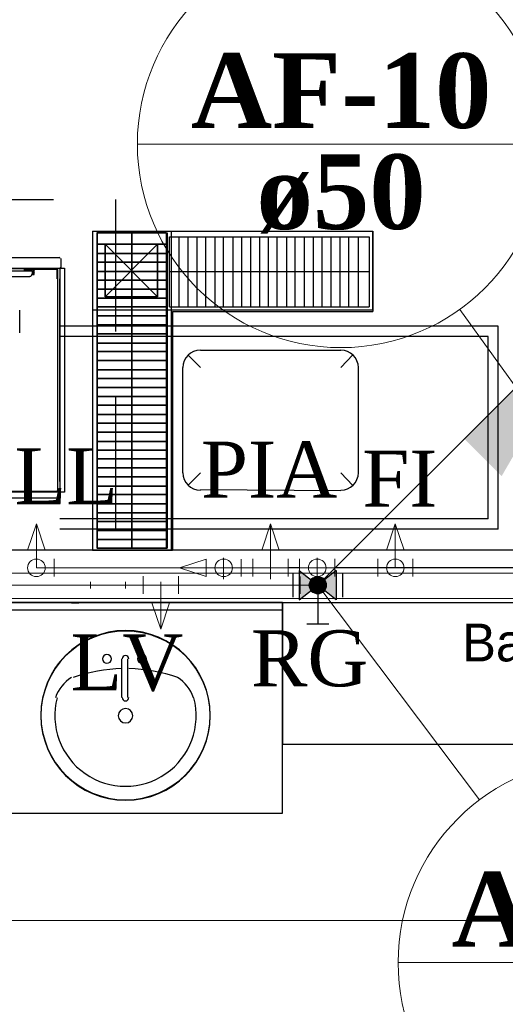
# Model space of a CAD drawing. Header units: millimetres. Extents: x 335 to 91596, y -1 to 84.
# Tile 53 of 87: x 385.55 to 387.39, y 19.31 to 23.03. Entities that reach past the tile are written whole.
import ezdxf

# ---------------------------------------------------------------- set-up
doc = ezdxf.new("R2010")
doc.units = ezdxf.units.MM
doc.header["$MEASUREMENT"] = 0
doc.linetypes.add('Dashed', pattern=[0.75, 0.5, -0.25])
for name, color, linetype, lineweight in [('AF-Colunas', 7, 'Continuous', 20), ('AF-Conexões detalhe', 7, 'Continuous', 20), ('AF-Indicação coluna', 5, 'Continuous', 20), ('AF-Textos coluna', 7, 'Continuous', 20), ('AF-Textos conexão', 7, 'Continuous', 20), ('AF-Tubos detalhe', 5, 'Continuous', 20), ('AQ-Conexões detalhe', 7, 'Continuous', 20), ('AQ-Textos conexão', 7, 'Continuous', 20), ('AQ-Tubos detalhe', 1, 'Continuous', 30), ('DI-Detalhes', 7, 'Continuous', 20), ('Simbolos', 1, 'Continuous', 30), ('SIMBOLOS INT', 8, 'Continuous', 5)]:
    doc.layers.add(name, color=color, linetype=linetype, lineweight=lineweight)
doc.styles.add('CenturyGothic', font='GOTHIC.TTF')
doc.styles.add('TimesNewRoman', font='times.ttf')
doc.styles.add('TimesNewRomanN', font='timesbd.ttf')

msp = doc.modelspace()

# ---------------------------------------------------------------- hatches: boundary and pattern name
at = {"linetype": 'Continuous'}
for points in [[(386.2713, 20.4009), (386.2751, 20.402), (386.2595, 20.4723), (386.2361, 20.5407), (386.2048, 20.6012), (386.1501, 20.652), (386.0876, 20.6891), (386.0173, 20.7125), (385.947, 20.7203), (385.8767, 20.7125), (385.8142, 20.6891), (385.7517, 20.652), (385.697, 20.5992), (385.6657, 20.5387), (385.6423, 20.4723), (385.6423, 20.4723), (385.6657, 20.5407), (385.7048, 20.6032), (385.7517, 20.652), (385.8142, 20.6891), (385.8845, 20.7125), (385.9548, 20.7203), (386.0251, 20.7125), (386.0876, 20.6891), (386.1501, 20.652), (386.2048, 20.6012), (386.2361, 20.5387), (386.2595, 20.4723), (386.2751, 20.402), (386.2751, 20.4), (386.2751, 20.4)], [(385.6016, 20.6242), (385.6016, 20.6262), (385.6016, 20.6262), (385.6016, 20.6242), (385.6016, 20.6242), (385.6016, 20.6242), (385.6016, 20.6242)]]:
    msp.add_hatch(color=8, dxfattribs=at).paths.add_polyline_path(points)
at = {"layer": 'AF-Colunas', "linetype": 'Continuous'}
msp.add_hatch(color=256, dxfattribs=at).paths.add_polyline_path([(387.2358, 21.4478), (387.3772, 21.3063), (387.7661, 21.9781), (387.2358, 21.4478)])
at = {"layer": 'Simbolos', "linetype": 'Continuous'}
for points in [[(386.6819, 20.8939), (386.6119, 20.9499), (386.6119, 20.8379)], [(386.7519, 20.9499), (386.7519, 20.8379), (386.6819, 20.8939)]]:
    msp.add_hatch(color=256, dxfattribs=at).paths.add_polyline_path(points)

# ---------------------------------------------------------------- linework, layer by layer
at = {"color": 7}
for p, q in [((385.83, 22.2332), (385.83, 21.0262)), ((385.83, 22.2332), (386.89, 22.2332)), ((385.83, 22.2332), (385.83, 21.0262)), ((385.83, 22.2332), (386.89, 22.2332)), ((385.83, 22.2332), (386.89, 22.2332)), ((385.83, 22.2332), (386.89, 22.2332)), ((385.83, 22.2332), (385.83, 21.0262)), ((385.83, 22.2332), (385.83, 21.0262)), ((386.108, 22.2272), (385.846, 22.2272)), ((385.846, 22.2272), (385.846, 21.0332)), ((386.108, 22.2272), (385.846, 22.2272)), ((385.846, 22.2272), (385.846, 21.0332)), ((385.848, 22.2272), (386.112, 22.2272)), ((385.848, 22.2272), (385.848, 21.0332)), ((385.848, 22.2272), (386.112, 22.2272)), ((385.848, 22.2272), (385.848, 21.0332)), ((385.978, 22.2272), (385.978, 21.0332)), ((385.978, 22.2272), (385.978, 21.0332)), ((385.979, 22.2272), (385.979, 21.0332)), ((385.979, 22.2272), (385.979, 21.0332)), ((386.108, 22.2272), (386.108, 21.0332)), ((386.108, 22.2272), (386.108, 21.0332)), ((386.112, 22.2272), (386.112, 21.0332)), ((386.112, 22.2272), (386.112, 21.0332)), ((386.121, 21.9472), (386.121, 22.2112)), ((386.121, 22.2112), (386.876, 22.2112)), ((386.121, 21.9472), (386.121, 22.2112)), ((386.121, 22.2112), (386.876, 22.2112)), ((386.128, 22.2332), (386.128, 21.0262)), ((386.128, 22.2332), (386.128, 21.0262)), ((386.156, 22.2112), (386.156, 21.9472)), ((386.156, 22.2112), (386.156, 21.9472)), ((386.19, 22.2112), (386.19, 21.9472)), ((386.19, 22.2112), (386.19, 21.9472)), ((386.224, 22.2112), (386.224, 21.9472)), ((386.224, 22.2112), (386.224, 21.9472)), ((386.257, 22.2112), (386.257, 21.9472)), ((386.257, 22.2112), (386.257, 21.9472)), ((386.292, 22.2112), (386.292, 21.9472)), ((386.292, 22.2112), (386.292, 21.9472)), ((386.324, 22.2112), (386.324, 21.9472)), ((386.324, 22.2112), (386.324, 21.9472)), ((386.36, 22.2112), (386.36, 21.9472)), ((386.36, 22.2112), (386.36, 21.9472)), ((386.393, 22.2112), (386.393, 21.9472)), ((386.393, 22.2112), (386.393, 21.9472)), ((386.427, 22.2112), (386.427, 21.9472)), ((386.427, 22.2112), (386.427, 21.9472)), ((386.461, 22.2112), (386.461, 21.9472)), ((386.461, 22.2112), (386.461, 21.9472)), ((386.494, 22.2112), (386.494, 21.9472)), ((386.494, 22.2112), (386.494, 21.9472)), ((386.527, 22.2112), (386.527, 21.9472)), ((386.527, 22.2112), (386.527, 21.9472)), ((386.563, 22.2112), (386.563, 21.9472)), ((386.563, 22.2112), (386.563, 21.9472)), ((386.595, 22.2112), (386.595, 21.9472)), ((386.595, 22.2112), (386.595, 21.9472)), ((386.631, 22.2112), (386.631, 21.9472)), ((386.631, 22.2112), (386.631, 21.9472)), ((386.664, 22.2112), (386.664, 21.9472)), ((386.664, 22.2112), (386.664, 21.9472)), ((386.697, 22.2112), (386.697, 21.9472)), ((386.697, 22.2112), (386.697, 21.9472)), ((386.731, 22.2112), (386.731, 21.9472)), ((386.731, 22.2112), (386.731, 21.9472)), ((386.765, 22.2112), (386.765, 21.9472)), ((386.765, 22.2112), (386.765, 21.9472)), ((386.798, 22.2112), (386.798, 21.9472)), ((386.798, 22.2112), (386.798, 21.9472)), ((386.834, 22.2112), (386.834, 21.9472)), ((386.834, 22.2112), (386.834, 21.9472)), ((386.876, 22.2112), (386.876, 21.9472)), ((386.876, 22.2112), (386.876, 21.9472)), ((386.876, 22.2112), (386.876, 21.9472)), ((386.876, 22.2112), (386.876, 21.9472)), ((386.89, 21.9352), (386.89, 22.2332)), ((386.89, 21.9352), (386.89, 22.2332)), ((386.89, 22.2332), (386.89, 21.9292)), ((386.89, 22.2332), (386.89, 21.9292)), ((386.108, 22.1842), (385.846, 22.1842)), ((386.108, 22.1842), (385.846, 22.1842)), ((385.848, 22.1842), (386.112, 22.1842)), ((385.848, 22.1842), (386.112, 22.1842)), ((385.878, 22.1842), (386.076, 21.9852)), ((386.076, 22.1842), (385.878, 21.9852)), ((386.076, 22.1842), (385.878, 21.9852)), ((385.878, 22.1842), (386.076, 21.9852)), ((386.108, 22.1492), (385.846, 22.1492)), ((386.108, 22.1492), (385.846, 22.1492)), ((385.848, 22.1492), (386.112, 22.1492)), ((385.848, 22.1492), (386.112, 22.1492)), ((386.108, 22.1162), (385.846, 22.1162)), ((386.108, 22.1162), (385.846, 22.1162)), ((385.848, 22.1162), (386.112, 22.1162)), ((385.848, 22.1162), (386.112, 22.1162)), ((386.108, 22.0802), (385.846, 22.0802)), ((386.108, 22.0802), (385.846, 22.0802)), ((385.848, 22.0802), (386.112, 22.0802)), ((385.848, 22.0802), (386.112, 22.0802)), ((386.121, 22.0802), (386.876, 22.0802)), ((386.121, 22.0802), (386.876, 22.0802)), ((386.108, 22.0482), (385.846, 22.0482)), ((386.108, 22.0482), (385.846, 22.0482)), ((385.848, 22.0482), (386.112, 22.0482)), ((385.848, 22.0482), (386.112, 22.0482)), ((386.108, 22.0132), (385.846, 22.0132)), ((386.108, 22.0132), (385.846, 22.0132)), ((386.108, 21.9792), (385.846, 21.9792)), ((386.108, 21.9792), (385.846, 21.9792)), ((385.848, 22.0132), (386.112, 22.0132)), ((385.848, 22.0132), (386.112, 22.0132)), ((385.848, 21.9792), (386.112, 21.9792)), ((385.848, 21.9792), (386.112, 21.9792)), ((386.108, 21.9462), (385.846, 21.9462)), ((386.108, 21.9462), (385.846, 21.9462)), ((385.848, 21.9462), (386.112, 21.9462)), ((385.848, 21.9462), (386.112, 21.9462)), ((386.121, 21.9472), (386.876, 21.9472)), ((386.121, 21.9472), (386.876, 21.9472)), ((385.83, 21.9352), (386.89, 21.9352)), ((385.83, 21.9352), (386.89, 21.9352)), ((386.108, 21.9132), (385.846, 21.9132)), ((386.108, 21.9132), (385.846, 21.9132)), ((385.848, 21.9132), (386.112, 21.9132)), ((385.848, 21.9132), (386.112, 21.9132)), ((386.133, 21.9292), (386.133, 21.0262)), ((386.133, 21.9292), (386.89, 21.9292)), ((386.133, 21.9292), (386.133, 21.0262)), ((386.133, 21.9292), (386.89, 21.9292)), ((387.364, 21.8732), (385.707, 21.8732)), ((386.108, 21.8782), (385.846, 21.8782)), ((386.108, 21.8782), (385.846, 21.8782)), ((385.848, 21.8782), (386.112, 21.8782)), ((385.848, 21.8782), (386.112, 21.8782)), ((387.364, 21.1062), (387.364, 21.8732)), ((387.326, 21.8342), (385.707, 21.8342)), ((386.108, 21.8452), (385.846, 21.8452)), ((386.108, 21.8452), (385.846, 21.8452)), ((385.848, 21.8452), (386.112, 21.8452)), ((385.848, 21.8452), (386.112, 21.8452)), ((387.326, 21.1452), (387.326, 21.8342)), ((386.108, 21.8092), (385.846, 21.8092)), ((386.108, 21.8092), (385.846, 21.8092)), ((385.848, 21.8092), (386.112, 21.8092)), ((385.848, 21.8092), (386.112, 21.8092)), ((386.108, 21.7782), (385.846, 21.7782)), ((386.108, 21.7782), (385.846, 21.7782)), ((385.848, 21.7782), (386.112, 21.7782)), ((385.848, 21.7782), (386.112, 21.7782)), ((386.108, 21.7432), (385.846, 21.7432)), ((386.108, 21.7432), (385.846, 21.7432)), ((385.848, 21.7432), (386.112, 21.7432)), ((385.848, 21.7432), (386.112, 21.7432)), ((386.108, 21.7082), (385.846, 21.7082)), ((386.108, 21.7082), (385.846, 21.7082)), ((385.848, 21.7082), (386.112, 21.7082)), ((385.848, 21.7082), (386.112, 21.7082)), ((386.108, 21.6752), (385.846, 21.6752)), ((386.108, 21.6752), (385.846, 21.6752)), ((385.848, 21.6752), (386.112, 21.6752)), ((385.848, 21.6752), (386.112, 21.6752)), ((386.108, 21.6422), (385.846, 21.6422)), ((386.108, 21.6422), (385.846, 21.6422)), ((386.108, 21.6072), (385.846, 21.6072)), ((386.108, 21.6072), (385.846, 21.6072)), ((385.848, 21.6422), (386.112, 21.6422)), ((385.848, 21.6422), (386.112, 21.6422)), ((385.848, 21.6072), (386.112, 21.6072)), ((385.848, 21.6072), (386.112, 21.6072)), ((386.108, 21.5752), (385.846, 21.5752)), ((386.108, 21.5752), (385.846, 21.5752)), ((385.848, 21.5752), (386.112, 21.5752)), ((385.848, 21.5752), (386.112, 21.5752)), ((386.108, 21.5392), (385.846, 21.5392)), ((386.108, 21.5392), (385.846, 21.5392)), ((385.848, 21.5392), (386.112, 21.5392)), ((385.848, 21.5392), (386.112, 21.5392)), ((386.108, 21.5072), (385.846, 21.5072)), ((386.108, 21.5072), (385.846, 21.5072)), ((385.848, 21.5072), (386.112, 21.5072)), ((385.848, 21.5072), (386.112, 21.5072)), ((386.108, 21.4722), (385.846, 21.4722)), ((386.108, 21.4722), (385.846, 21.4722)), ((385.848, 21.4722), (386.112, 21.4722)), ((385.848, 21.4722), (386.112, 21.4722)), ((386.108, 21.4372), (385.846, 21.4372)), ((386.108, 21.4372), (385.846, 21.4372)), ((385.848, 21.4372), (386.112, 21.4372)), ((385.848, 21.4372), (386.112, 21.4372)), ((386.108, 21.4042), (385.846, 21.4042)), ((386.108, 21.4042), (385.846, 21.4042)), ((385.848, 21.4042), (386.112, 21.4042)), ((385.848, 21.4042), (386.112, 21.4042)), ((386.108, 21.3722), (385.846, 21.3722)), ((386.108, 21.3722), (385.846, 21.3722)), ((385.848, 21.3722), (386.112, 21.3722)), ((385.848, 21.3722), (386.112, 21.3722)), ((386.108, 21.3372), (385.846, 21.3372)), ((386.108, 21.3372), (385.846, 21.3372)), ((385.848, 21.3372), (386.112, 21.3372)), ((385.848, 21.3372), (386.112, 21.3372)), ((386.108, 21.3042), (385.846, 21.3042)), ((386.108, 21.3042), (385.846, 21.3042)), ((385.848, 21.3042), (386.112, 21.3042)), ((385.848, 21.3042), (386.112, 21.3042)), ((386.108, 21.2682), (385.846, 21.2682)), ((386.108, 21.2682), (385.846, 21.2682)), ((386.108, 21.2362), (385.846, 21.2362)), ((386.108, 21.2362), (385.846, 21.2362)), ((385.848, 21.2682), (386.112, 21.2682)), ((385.848, 21.2682), (386.112, 21.2682)), ((385.848, 21.2362), (386.112, 21.2362)), ((385.848, 21.2362), (386.112, 21.2362)), ((386.108, 21.2012), (385.846, 21.2012)), ((386.108, 21.2012), (385.846, 21.2012)), ((385.848, 21.2012), (386.112, 21.2012)), ((385.848, 21.2012), (386.112, 21.2012)), ((386.108, 21.1672), (385.846, 21.1672)), ((386.108, 21.1672), (385.846, 21.1672)), ((385.848, 21.1672), (386.112, 21.1672)), ((385.848, 21.1672), (386.112, 21.1672)), ((387.326, 21.1452), (385.707, 21.1452)), ((386.108, 21.1342), (385.846, 21.1342)), ((386.108, 21.1342), (385.846, 21.1342)), ((385.848, 21.1342), (386.112, 21.1342)), ((385.848, 21.1342), (386.112, 21.1342)), ((387.364, 21.1062), (385.707, 21.1062)), ((386.108, 21.1012), (385.846, 21.1012)), ((386.108, 21.1012), (385.846, 21.1012)), ((385.848, 21.1012), (386.112, 21.1012)), ((385.848, 21.1012), (386.112, 21.1012)), ((386.108, 21.0662), (385.846, 21.0662)), ((386.108, 21.0662), (385.846, 21.0662)), ((385.848, 21.0662), (386.112, 21.0662)), ((385.848, 21.0662), (386.112, 21.0662)), ((391.923, 21.0262), (383.497, 21.0262)), ((386.128, 21.0262), (385.83, 21.0262)), ((385.83, 21.0262), (386.133, 21.0262)), ((385.83, 21.0262), (386.133, 21.0262)), ((386.108, 21.0332), (385.846, 21.0332)), ((386.108, 21.0332), (385.846, 21.0332)), ((385.848, 21.0332), (386.112, 21.0332)), ((385.848, 21.0332), (386.112, 21.0332)), ((389.827, 20.8272), (383.497, 20.8272)), ((383.5017, 20.8278), (389.9704, 20.8278)), ((386.5486, 20.8278), (383.5017, 20.8278)), ((385.778, 20.8262), (385.751, 20.8262)), ((386.5486, 20.8278), (386.5486, 20.2926)), ((386.5486, 20.8004), (386.5486, 20.8278)), ((383.5251, 20.8004), (386.5486, 20.8004)), ((386.5486, 20.0309), (386.5486, 20.8004)), ((386.5486, 20.2926), (388.1657, 20.2926)), ((386.5486, 20.2926), (388.1657, 20.2926)), ((382.476, 20.0309), (386.5486, 20.0309))]:
    msp.add_line(p, q, dxfattribs=at)
at = {"color": 8}
for p, q in [((383.145, 22.1332), (385.707, 22.1332)), ((385.71, 22.1302), (385.71, 22.0952)), ((385.448, 22.0932), (385.708, 22.0932)), ((385.448, 22.0932), (385.724, 22.0932)), ((385.572, 22.0902), (385.448, 22.0902)), ((385.572, 22.0902), (385.572, 22.0832)), ((385.575, 22.0902), (385.694, 22.0902)), ((385.575, 22.0892), (385.575, 22.0902)), ((385.707, 22.0932), (385.707, 21.2462)), ((385.708, 22.0952), (385.708, 22.0932)), ((385.708, 22.0952), (385.71, 22.0952)), ((385.708, 22.0952), (385.708, 22.0932)), ((385.724, 22.0932), (385.724, 21.2462)), ((384.991, 22.0832), (385.603, 22.0832)), ((384.999, 22.0622), (385.593, 22.0622)), ((385.585, 22.0892), (385.572, 22.0892)), ((385.585, 22.0852), (385.572, 22.0852)), ((385.575, 22.0892), (385.694, 22.0892)), ((385.575, 22.0892), (385.609, 22.0892)), ((385.585, 22.0892), (385.585, 22.0852)), ((385.596, 22.0892), (385.591, 22.0852)), ((385.591, 22.0852), (385.591, 22.0832)), ((385.603, 22.0832), (385.591, 22.0832)), ((385.604, 22.0892), (385.596, 22.0892)), ((385.601, 22.0692), (385.609, 22.0692)), ((385.603, 22.0712), (385.603, 22.0832)), ((385.604, 22.0782), (385.603, 22.0782)), ((385.603, 22.0772), (385.608, 22.0772)), ((385.603, 22.0742), (385.609, 22.0742)), ((385.607, 22.0852), (385.607, 22.0792)), ((385.608, 22.0782), (385.608, 22.0852)), ((385.609, 22.0692), (385.609, 22.0892)), ((385.612, 22.0892), (385.64, 22.0892)), ((385.696, 22.0532), (385.696, 22.0852)), ((385.696, 22.0532), (385.699, 22.0532)), ((385.699, 22.0452), (385.699, 22.0852)), ((385.707, 21.2862), (385.707, 22.0532)), ((385.699, 21.2542), (385.699, 22.0452)), ((385.555, 21.8482), (385.555, 21.9342)), ((386.238, 21.7171), (386.19, 21.7651)), ((386.769, 21.7821), (386.238, 21.7821)), ((386.769, 21.7821), (386.238, 21.7821)), ((386.769, 21.7171), (386.814, 21.7651)), ((386.769, 21.7171), (386.814, 21.7651)), ((386.17, 21.7171), (386.17, 21.3191)), ((386.834, 21.7171), (386.834, 21.3191)), ((386.834, 21.7171), (386.834, 21.3191)), ((386.238, 21.3191), (386.19, 21.2711)), ((386.238, 21.3191), (386.19, 21.2711)), ((386.769, 21.3191), (386.814, 21.2711)), ((386.769, 21.3191), (386.814, 21.2711)), ((384.891, 21.2492), (385.694, 21.2492)), ((385.724, 21.2462), (384.895, 21.2462)), ((385.708, 21.2452), (384.895, 21.2452)), ((385.708, 21.2462), (385.708, 21.2232)), ((386.769, 21.2511), (386.238, 21.2541)), ((386.769, 21.2511), (386.238, 21.2541)), ((385.708, 21.2232), (384.896, 21.2232)), ((385.9392, 20.6149), (385.9392, 20.4684)), ((385.9626, 20.6149), (385.9626, 20.4684))]:
    msp.add_line(p, q, dxfattribs=at)
at = {"color": 7, "linetype": 'Dashed'}
msp.add_lwpolyline([(385.917, 21.0262), (382.933, 21.0262), (382.933, 22.3532), (385.917, 22.3532), (385.917, 21.0262)], dxfattribs=at)
at = {"color": 7}
for points in [[(386.076, 21.9852), (386.076, 22.1842), (385.878, 22.1842), (385.878, 21.9852), (386.076, 21.9852)], [(385.878, 21.9852), (385.878, 22.1842), (386.076, 22.1842), (386.076, 21.9852), (385.878, 21.9852)]]:
    msp.add_lwpolyline(points, close=True, dxfattribs=at)
at = {"color": 8}
for centre, radius, start, end in [((385.704, 22.1302), 0.00369, 0, 90), ((385.694, 22.0852), 0.00516, 0, 90), ((385.593, 22.0712), 0.00842, 270, 0), ((385.604, 22.0852), 0.00212, 0, 90), ((385.604, 22.0792), 0.00212, 270, 0), ((385.608, 22.0782), 0.00104, 270, 0), ((385.608, 22.0782), 0.00303, 270, 328.854), ((385.612, 22.0852), 0.00303, 119.272, 180), ((385.694, 22.0852), 0.00317, 0, 90), ((386.238, 21.7171), 0.0663, 90, 180), ((386.769, 21.7171), 0.0663, 0, 90), ((386.769, 21.7171), 0.0663, 0, 90), ((386.238, 21.3191), 0.0663, 180, 270), ((386.238, 21.3191), 0.0663, 180, 270), ((386.769, 21.3191), 0.0663, 270, 0), ((386.769, 21.3191), 0.0663, 270, 0), ((385.694, 21.2542), 0.00516, 270, 0), ((385.9548, 20.402), 0.3201, 0, 180), ((385.9548, 20.4), 0.3201, 0, 180), ((385.8845, 20.6149), 0.0168, 0, 180), ((385.8845, 20.6149), 0.0168, 180, 0), ((385.9548, 20.6149), 0.0126, 0, 180), ((386.0173, 20.6149), 0.0168, 0, 180), ((386.0173, 20.6149), 0.0168, 180, 0), ((385.9548, 19.9781), 0.6, 91.2067, 109.209), ((385.9548, 19.9781), 0.6, 70.7914, 88.7933), ((385.822, 20.4254), 0.1387, 120.793, 162.19), ((386.0798, 20.4254), 0.1387, 17.8096, 59.2073), ((385.9548, 20.4), 0.2672, 165.307, 14.6929), ((385.9548, 20.4684), 0.0126, 180, 0), ((385.9548, 20.4), 0.0274, 0, 180), ((385.9548, 20.402), 0.3201, 180, 0), ((385.9548, 20.4), 0.3201, 180, 0), ((385.9548, 20.4), 0.0274, 180, 0)]:
    msp.add_arc(centre, radius, start, end, dxfattribs=at)
at = {"layer": 'AF-Colunas', "linetype": 'Continuous'}
msp.add_line((386.7055, 20.9174), (387.7661, 21.9781), dxfattribs=at)
at = {"layer": 'AF-Colunas', "linetype": 'Continuous', "const_width": 0.0333}
msp.add_lwpolyline([(386.6985, 20.8939, 1), (386.6652, 20.8939, 1)], format="xyb", close=True, dxfattribs=at)
at = {"layer": 'AF-Colunas', "linetype": 'Continuous'}
msp.add_circle((386.6819, 20.8939), 0.0333, dxfattribs=at)
at = {"layer": 'AF-Conexões detalhe', "linetype": 'Continuous'}
for p, q in [((385.5845, 21.0262), (385.6178, 21.1262)), ((385.6178, 20.9595), (385.6178, 21.1262)), ((385.6511, 21.0262), (385.6178, 21.1262)), ((386.9418, 21.0262), (386.9751, 21.1262)), ((386.9751, 20.9595), (386.9751, 21.1262)), ((387.0085, 21.0262), (386.9751, 21.1262)), ((385.5845, 21.0262), (385.6511, 21.0262)), ((386.9418, 21.0262), (387.0085, 21.0262)), ((385.6845, 20.9929), (385.6845, 20.9262)), ((386.2593, 20.9927), (386.1593, 20.9594)), ((386.2593, 20.9261), (386.2593, 20.9927)), ((386.3926, 20.9928), (386.3926, 20.9262)), ((386.3926, 20.9927), (386.3926, 20.9261)), ((386.9085, 20.9262), (386.9085, 20.9929)), ((387.0418, 20.9929), (387.0418, 20.9262)), ((385.6178, 20.9595), (385.6845, 20.9595)), ((386.2593, 20.9261), (386.1593, 20.9594)), ((386.3259, 20.9594), (386.2593, 20.9594)), ((386.3259, 20.9594), (386.3926, 20.9595)), ((386.3259, 20.9594), (386.3926, 20.9594)), ((386.9751, 20.9595), (386.9085, 20.9595)), ((386.9751, 20.9595), (387.0418, 20.9595)), ((386.0213, 20.8606), (386.0213, 20.9273)), ((386.1546, 20.9273), (386.1546, 20.8606)), ((386.6152, 20.8605), (386.6152, 20.9272)), ((386.0879, 20.8939), (386.0213, 20.8939)), ((386.0879, 20.8939), (386.1546, 20.8939)), ((386.0879, 20.8939), (386.0879, 20.7273)), ((386.6819, 20.8939), (386.6152, 20.8939)), ((386.0546, 20.8273), (386.1213, 20.8273)), ((386.0546, 20.8273), (386.0879, 20.7273)), ((386.1213, 20.8273), (386.0879, 20.7273))]:
    msp.add_line(p, q, dxfattribs=at)
for centre in [(385.6178, 20.9595), (385.6178, 20.9595), (386.3259, 20.9594), (386.3259, 20.9594), (386.9751, 20.9595), (386.9751, 20.9595), (386.6819, 20.8939), (386.6819, 20.8939)]:
    msp.add_circle(centre, 0.0333, dxfattribs=at)
at = {"layer": 'AF-Indicação coluna'}
for p, q in [((385.9995, 22.5625), (387.5395, 22.5625)), ((387.9218, 20.9595), (387.219, 21.9372)), ((386.6819, 20.8939), (387.293, 20.0812)), ((386.9858, 19.4658), (388.5258, 19.4658))]:
    msp.add_line(p, q, dxfattribs=at)
for centre in [(386.7695, 22.5625), (387.7558, 19.4658)]:
    msp.add_circle(centre, 0.77, dxfattribs=at)
at = {"layer": 'AF-Tubos detalhe'}
for p, q in [((386.2593, 20.9594), (385.6845, 20.9595)), ((386.3926, 20.9595), (386.4363, 20.9596)), ((386.9085, 20.9595), (386.3926, 20.9594)), ((387.8551, 20.9595), (387.0418, 20.9595)), ((386.0213, 20.8939), (385.2246, 20.8939)), ((386.6152, 20.8939), (386.1546, 20.8939))]:
    msp.add_line(p, q, dxfattribs=at)
at = {"layer": 'AQ-Conexões detalhe', "linetype": 'Continuous'}
for p, q in [((386.4697, 21.0263), (386.503, 21.1263)), ((386.503, 20.9597), (386.503, 21.1263)), ((386.5363, 21.0263), (386.503, 21.1263)), ((386.4697, 21.0263), (386.5363, 21.0263)), ((386.4364, 20.9262), (386.4363, 20.9929)), ((386.5697, 20.9929), (386.5696, 20.9263)), ((386.6131, 20.9262), (386.6132, 20.9929)), ((386.7465, 20.9929), (386.7465, 20.9262)), ((386.503, 20.9597), (386.4363, 20.9596)), ((386.503, 20.9597), (386.5697, 20.9596)), ((386.6798, 20.9595), (386.6131, 20.9596)), ((386.6798, 20.9595), (386.7465, 20.9595))]:
    msp.add_line(p, q, dxfattribs=at)
msp.add_circle((386.6798, 20.9595), 0.0333, dxfattribs=at)
msp.add_circle((386.6798, 20.9595), 0.0333, dxfattribs=at)
at = {"layer": 'AQ-Tubos detalhe'}
for p, q in [((386.6131, 20.9596), (386.5697, 20.9596)), ((388.0551, 20.9595), (386.7465, 20.9595))]:
    msp.add_line(p, q, dxfattribs=at)
at = {"layer": 'DI-Detalhes', "color": 3, "linetype": 'Continuous'}
for points in [[(388.7125, 20.9396), (382.7356, 20.9396), (382.7356, 24.0176), (388.7125, 24.0176), (388.7125, 20.9396)], [(382.2611, 19.6257), (387.5447, 19.6257), (387.5447, 20.8432), (382.2611, 20.8432), (382.2611, 19.6257)]]:
    msp.add_lwpolyline(points, close=True, dxfattribs=at)
at = {"layer": 'Simbolos'}
for p, q in [((386.5879, 20.9389), (386.5879, 20.8489)), ((386.6119, 20.9499), (386.6119, 20.8379)), ((386.6119, 20.9499), (386.6819, 20.8939)), ((386.7519, 20.9499), (386.6819, 20.8939)), ((386.7519, 20.9499), (386.7519, 20.8379)), ((386.7759, 20.9389), (386.7759, 20.8489)), ((386.6119, 20.8379), (386.6819, 20.8939)), ((386.6819, 20.8939), (386.6819, 20.7469)), ((386.7519, 20.8379), (386.6819, 20.8939)), ((386.6399, 20.7469), (386.7239, 20.7469))]:
    msp.add_line(p, q, dxfattribs=at)
at = {"layer": 'SIMBOLOS INT', "linetype": 'Continuous'}
for p, q in [((386.325, 20.9597), (386.325, 20.9967)), ((386.325, 20.9967), (386.325, 20.9167)), ((386.503, 20.9597), (386.503, 20.9967)), ((386.503, 20.9967), (386.503, 20.9167)), ((386.679, 20.9597), (386.679, 20.9967)), ((386.679, 20.9967), (386.679, 20.9167)), ((386.376, 20.9597), (386.271, 20.9597)), ((386.325, 20.9597), (386.376, 20.9597)), ((386.552, 20.9597), (386.448, 20.9597)), ((386.503, 20.9597), (386.552, 20.9597)), ((386.729, 20.9597), (386.627, 20.9597)), ((386.679, 20.9597), (386.729, 20.9597)), ((385.8218, 20.8939), (385.8218, 20.9069)), ((385.9548, 20.8939), (385.9548, 20.9069)), ((386.0878, 20.8939), (386.0878, 20.9069)), ((385.8218, 20.8939), (385.8078, 20.8939)), ((385.8218, 20.8939), (385.8348, 20.8939)), ((385.8218, 20.8939), (385.8218, 20.8809)), ((385.9548, 20.8939), (385.9418, 20.8939)), ((385.9548, 20.8939), (385.9548, 20.8809)), ((385.9548, 20.8939), (385.9678, 20.8939)), ((386.0878, 20.8939), (386.0748, 20.8939)), ((386.0878, 20.8939), (386.1018, 20.8939)), ((386.0878, 20.8939), (386.0878, 20.8809))]:
    msp.add_line(p, q, dxfattribs=at)

# ---------------------------------------------------------------- texts
at = {"color": 7, "insert": (387.228, 20.6034), "char_height": 0.14299, "width": 1.969157, "attachment_point": 7, "line_spacing_factor": 0.798, "style": 'CenturyGothic'}
msp.add_mtext('Banco fixo', dxfattribs=at)
at = {"layer": 'AF-Textos coluna', "char_height": 0.2824, "attachment_point": 8, "line_spacing_factor": 0.798, "style": 'TimesNewRomanN'}
for s, insert, width in [('AF-10', (386.77, 22.6194), 2.063465), ('ø50', (386.77, 22.2234), 1.16565), ('AF-15', (387.756, 19.5224), 2.063465)]:
    msp.add_mtext(s, dxfattribs=dict(at, insert=insert, width=width))
at = {"layer": 'AF-Textos conexão', "char_height": 0.2118, "attachment_point": 7, "line_spacing_factor": 0.798, "style": 'TimesNewRoman'}
for s, insert, width in [('MLL', (385.251, 21.2001), 1.280437), ('FI', (386.85, 21.1911), 0.539443), ('RG', (386.429, 20.5081), 0.844733), ('LV', (385.747, 20.4911), 0.809165)]:
    msp.add_mtext(s, dxfattribs=dict(at, insert=insert, width=width))
at = {"layer": 'AQ-Textos conexão', "insert": (386.24, 21.2251), "char_height": 0.2118, "width": 0.978112, "attachment_point": 7, "line_spacing_factor": 0.798, "style": 'TimesNewRoman'}
msp.add_mtext('PIA', dxfattribs=at)

doc.saveas('drawing.dxf')
